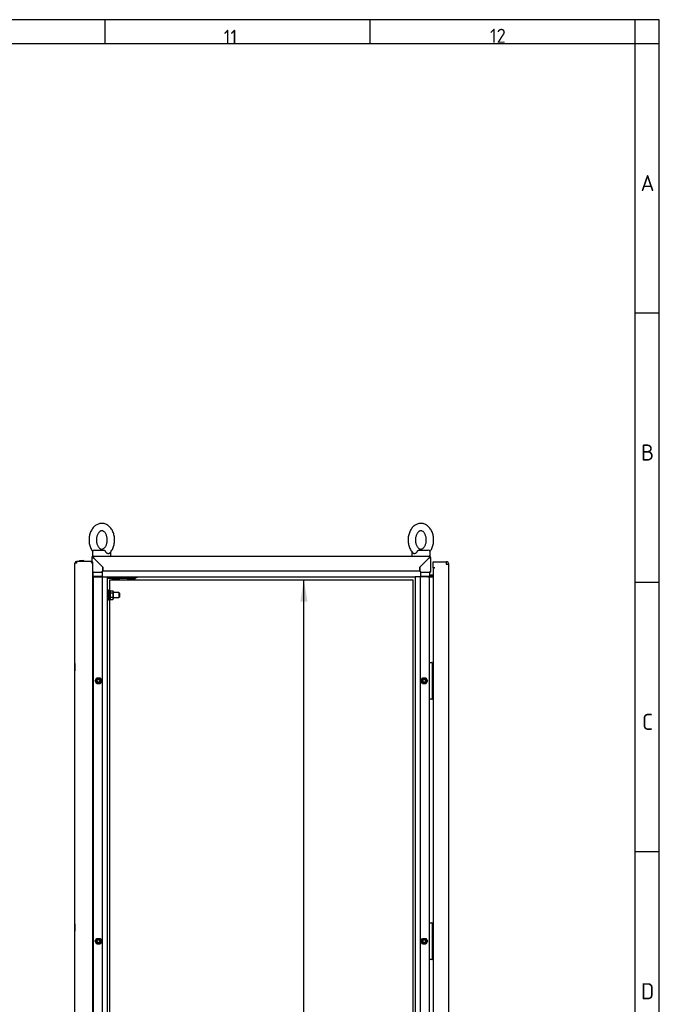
# Paper-space layout 'Layout1' of a CAD drawing. Extents: x 81 to 5357, y 137 to 3739.
# Tile 12 of 12: x 4313 to 5357, y 2132 to 3739. Entities that reach past the tile are written whole.
import ezdxf
from ezdxf.lldxf.tags import DXFTag

# ---------------------------------------------------------------- set-up
doc = ezdxf.new("R2010")
doc.units = 0
doc.header["$LTSCALE"] = 13.000013
doc.layers.get('0').update_dxf_attribs({"linetype": 'CONTINUOUS'})
for name, color, linetype in [('_TRANSLATION', 7, 'CONTINUOUS'), ('AE00100_03', 7, 'CONTINUOUS'), ('AE00198_03', 7, 'CONTINUOUS'), ('AE00217_25', 7, 'CONTINUOUS'), ('AE00219_00', 7, 'CONTINUOUS'), ('AE00219_03', 7, 'CONTINUOUS'), ('AE00224_00', 7, 'CONTINUOUS'), ('AE00368_00', 7, 'CONTINUOUS'), ('AE00500_10', 7, 'CONTINUOUS'), ('AE00715_01', 7, 'CONTINUOUS'), ('DEFAULT', 7, 'CONTINUOUS'), ('DV3__TRANSLATION', 7, 'CONTINUOUS'), ('F0000000_08', 7, 'CONTINUOUS'), ('F0000000_68', 7, 'CONTINUOUS'), ('F0000001_38', 7, 'CONTINUOUS'), ('M0000000_06', 7, 'CONTINUOUS'), ('M0000000_29', 7, 'CONTINUOUS'), ('M0000000_39', 7, 'CONTINUOUS'), ('M0000000_53', 7, 'CONTINUOUS'), ('M0000000_58', 7, 'CONTINUOUS'), ('M0000000_63', 7, 'CONTINUOUS')]:
    doc.layers.add(name, color=color, linetype=linetype)
doc.styles.add('SEACAD_ARIAL', font='arial.ttf')
doc.styles.add('SEACAD_ARIALI', font='ariali.ttf')
tags = doc.linetypes.add('CENTER2', pattern=[28.575, 19.05, -3.175, 3.175, -3.175]).pattern_tags.tags
tags[10:11] = [DXFTag(74, 4), DXFTag(75, 0), DXFTag(340, '0'), DXFTag(46, 0.0), DXFTag(50, 0.0), DXFTag(44, 0.0), DXFTag(45, 0.0)]
tags[8:9] = [DXFTag(74, 4), DXFTag(75, 0), DXFTag(340, '0'), DXFTag(46, 0.0), DXFTag(50, 0.0), DXFTag(44, 0.0), DXFTag(45, 0.0)]
tags[6:7] = [DXFTag(74, 4), DXFTag(75, 0), DXFTag(340, '0'), DXFTag(46, 0.0), DXFTag(50, 0.0), DXFTag(44, 0.0), DXFTag(45, 0.0)]
tags[4:5] = [DXFTag(74, 4), DXFTag(75, 0), DXFTag(340, '0'), DXFTag(46, 0.0), DXFTag(50, 0.0), DXFTag(44, 0.0), DXFTag(45, 0.0)]
doc.dimstyles.new('ISO', dxfattribs={"dimtxt": 13.75, "dimasz": 13.75, "dimexe": 6.875, "dimexo": 6.875, "dimgap": 3.4375, "dimtad": 1, "dimdec": 1, "dimtxsty": 'SEACAD_ARIAL', "dimblk1": '_SE_FILLED', "dimblk2": '_SE_FILLED', "dimsah": 1, "dimcen": 6.875, "dimazin": 3, "dimtfac": 0.7, "dimtdec": 3, "dimtmove": 0, "dimatfit": 3})

# ---------------------------------------------------------------- blocks, each defined once
blk = doc.blocks.new('DMBLK26')
at = {"layer": '_TRANSLATION', "linetype": 'CONTINUOUS'}
for points in [[(4782.8, 2788.7), (4776.8, 2824.5), (4770.9, 2788.7)], [(4782.8, 1130.2), (4770.9, 1130.2), (4776.8, 1094.5)]]:
    blk.add_hatch(color=7, dxfattribs=at).paths.add_polyline_path(points)
at = {"layer": '_TRANSLATION', "color": 7, "linetype": 'CONTINUOUS'}
for p, q in [((4477.7, 2824.5), (4794.7, 2824.5)), ((4776.8, 1094.5), (4776.8, 2824.5)), ((4477.7, 1094.5), (4794.7, 1094.5))]:
    blk.add_line(p, q, dxfattribs=at)
at = {"layer": '_TRANSLATION', "color": 7, "linetype": 'CONTINUOUS', "style": 'SEACAD_ARIALI'}
blk.add_text('1730', height=35.75, rotation=90, dxfattribs=at).set_placement((4767.9, 1903.9))
blk = doc.blocks.new('_SE_FILLED')
at = {"color": 0}
blk.add_line((0, 0), (-1, 0), dxfattribs=at)
blk.add_solid([(0, 0), (-1, -0.1665), (-1, 0.1665), (0, 0)], dxfattribs=at)

psp = doc.layouts.get("Layout1")

# ---------------------------------------------------------------- linework, layer by layer
at = {"color": 7, "linetype": 'CONTINUOUS'}
for p, q in [((5357.2, 3738.65), (81.05, 3738.65)), ((4451.59, 3738.65), (4451.59, 3699.28)), ((4884.71, 3738.65), (4884.71, 3699.28)), ((5357.2, 142.47), (5357.2, 3738.65)), ((5357.2, 3259.6), (5317.83, 3259.6)), ((5357.2, 2819.92), (5317.83, 2819.92)), ((5357.2, 2380.24), (5317.83, 2380.24))]:
    psp.add_line(p, q, dxfattribs=at)
at = {"layer": 'AE00100_03', "color": 7, "linetype": 'CONTINUOUS'}
psp.add_line((4411.17, 2855.77), (4416.57, 2855.77), dxfattribs=at)
for centre, start, end in [((4411.17, 2854.47), 90, 180), ((4416.57, 2854.47), 0, 90)]:
    psp.add_arc(centre, 1.3, start, end, dxfattribs=at)
at = {"layer": 'AE00198_03', "color": 7, "linetype": 'CONTINUOUS'}
for p, q in [((4987.07, 2687.22), (4986.37, 2687.22)), ((4987.07, 2676.72), (4987.07, 2687.22)), ((4986.37, 2676.72), (4987.07, 2676.72)), ((4987.07, 2642.22), (4986.37, 2642.22)), ((4987.07, 2631.72), (4987.07, 2642.22)), ((4986.37, 2631.72), (4987.07, 2631.72)), ((4987.07, 2262.22), (4986.37, 2262.22)), ((4986.37, 2251.72), (4987.07, 2251.72)), ((4987.07, 2251.72), (4987.07, 2262.22)), ((4987.07, 2217.22), (4986.37, 2217.22)), ((4986.37, 2206.72), (4987.07, 2206.72)), ((4987.07, 2206.72), (4987.07, 2217.22))]:
    psp.add_line(p, q, dxfattribs=at)
for centre, start, end in [((4981.7, 2681.29), 39.5208, 47.82528), ((4981.7, 2682.65), 312.17472, 320.4792), ((4981.7, 2636.29), 39.5208, 47.82528), ((4981.7, 2637.65), 312.17472, 320.4792), ((4981.7, 2256.29), 39.5208, 47.82528), ((4981.7, 2257.65), 312.17472, 320.4792), ((4981.7, 2211.29), 39.5208, 47.82528), ((4981.7, 2212.65), 312.17472, 320.4792)]:
    psp.add_arc(centre, 8, start, end, dxfattribs=at)
at = {"layer": 'AE00217_25', "color": 7, "linetype": 'CONTINUOUS'}
for p, q in [((4458.37, 2803.47), (4456.37, 2803.47)), ((4474.59, 2803.47), (4465.87, 2803.47)), ((4474.59, 2803.47), (4474.59, 2795.47)), ((4475.87, 2802.79), (4474.59, 2803.47)), ((4475.87, 2802.79), (4475.87, 2796.15)), ((4456.37, 2795.47), (4458.37, 2795.47)), ((4465.87, 2795.47), (4474.59, 2795.47)), ((4474.59, 2795.47), (4475.87, 2796.15))]:
    psp.add_line(p, q, dxfattribs=at)
at = {"layer": 'AE00219_00', "color": 7, "linetype": 'CONTINUOUS'}
for p, q in [((4466.87, 2829.47), (4466.87, 2828.97)), ((4472.87, 2828.97), (4472.87, 2829.47)), ((4491.87, 2829.47), (4491.87, 2828.97)), ((4497.87, 2828.97), (4497.87, 2829.47)), ((4464.41, 2826.47), (4463.87, 2825.97)), ((4463.87, 2825.97), (4475.87, 2825.97)), ((4463.87, 2825.97), (4463.87, 2825.47)), ((4463.87, 2825.47), (4475.87, 2825.47)), ((4475.87, 2825.97), (4475.34, 2826.47)), ((4475.87, 2825.47), (4475.87, 2825.97)), ((4489.41, 2826.47), (4488.87, 2825.97)), ((4488.87, 2825.97), (4500.87, 2825.97)), ((4488.87, 2825.97), (4488.87, 2825.47)), ((4488.87, 2825.47), (4500.87, 2825.47)), ((4500.87, 2825.97), (4500.34, 2826.47)), ((4500.87, 2825.47), (4500.87, 2825.97))]:
    psp.add_line(p, q, dxfattribs=at)
at = {"layer": 'AE00219_03', "color": 7, "linetype": 'CONTINUOUS'}
for p, q in [((4402.67, 2687.97), (4402.67, 2675.97)), ((4402.87, 2687.97), (4402.67, 2687.97)), ((4402.67, 2675.97), (4402.87, 2675.97)), ((4402.67, 2262.97), (4402.67, 2250.97)), ((4402.87, 2262.97), (4402.67, 2262.97)), ((4402.67, 2250.97), (4402.87, 2250.97))]:
    psp.add_line(p, q, dxfattribs=at)
at = {"layer": 'AE00224_00', "color": 7, "linetype": 'CONTINUOUS'}
for p, q in [((4458.37, 2790.97), (4458.37, 2807.97)), ((4459.87, 2807.97), (4458.37, 2807.97)), ((4459.87, 2790.97), (4459.87, 2807.97)), ((4460.87, 2805.47), (4459.87, 2807.97)), ((4460.87, 2806.4), (4464.82, 2806.4)), ((4460.87, 2804.67), (4460.87, 2806.4)), ((4460.87, 2802.93), (4460.87, 2804.67)), ((4460.87, 2802.93), (4464.82, 2802.93)), ((4460.87, 2799.47), (4460.87, 2802.93)), ((4460.87, 2796.01), (4460.87, 2799.47)), ((4465.87, 2804.96), (4464.82, 2806.4)), ((4465.87, 2793.98), (4465.87, 2804.96)), ((4458.37, 2790.97), (4459.87, 2790.97)), ((4459.87, 2790.97), (4460.87, 2793.47)), ((4460.87, 2796.01), (4464.82, 2796.01)), ((4460.87, 2794.27), (4460.87, 2796.01)), ((4460.87, 2792.54), (4460.87, 2794.27)), ((4460.87, 2792.54), (4464.82, 2792.54)), ((4464.82, 2792.54), (4465.87, 2793.98))]:
    psp.add_line(p, q, dxfattribs=at)
for points, knots in [([(4464.82, 2802.93), (4465.23, 2803.49), (4465.5, 2804.06), (4465.5, 2804.81), (4465.49, 2804.96), (4465.42, 2805.25), (4465.38, 2805.4), (4465.2, 2805.83), (4465.03, 2806.12), (4464.82, 2806.4)], [0, 0, 0, 0, 0.5, 0.5, 0.625, 0.625, 0.75, 0.75, 1, 1, 1, 1]), ([(4464.82, 2796.01), (4465.03, 2796.56), (4465.2, 2797.13), (4465.44, 2798.29), (4465.5, 2798.87), (4465.5, 2799.76), (4465.49, 2800.06), (4465.42, 2800.65), (4465.38, 2800.94), (4465.2, 2801.81), (4465.03, 2802.38), (4464.82, 2802.93)], [0, 0, 0, 0, 0.25, 0.25, 0.5, 0.5, 0.625, 0.625, 0.75, 0.75, 1, 1, 1, 1]), ([(4464.82, 2792.54), (4465.23, 2793.1), (4465.5, 2793.67), (4465.5, 2794.41), (4465.49, 2794.57), (4465.42, 2794.86), (4465.38, 2795.01), (4465.2, 2795.44), (4465.03, 2795.73), (4464.82, 2796.01)], [0, 0, 0, 0, 0.5, 0.5, 0.625, 0.625, 0.75, 0.75, 1, 1, 1, 1])]:
    psp.add_open_spline(points, degree=3, knots=knots, dxfattribs=at)
at = {"layer": 'AE00368_00', "color": 7, "linetype": 'CONTINUOUS'}
for p, q in [((4459.67, 2829.47), (4459.67, 2828.97)), ((4480.07, 2828.97), (4480.07, 2829.47)), ((4484.67, 2829.47), (4484.67, 2828.97)), ((4501.85, 2828.97), (4505.07, 2828.97)), ((4505.07, 2828.97), (4505.07, 2829.47))]:
    psp.add_line(p, q, dxfattribs=at)
for centre, start, end in [((4463.47, 2829.67), 270, 343.39845), ((4476.27, 2829.67), 196.60155, 270), ((4488.47, 2829.67), 270, 343.39845), ((4501.27, 2829.67), 196.60155, 270)]:
    psp.add_arc(centre, 0.7, start, end, dxfattribs=at)
at = {"layer": 'AE00500_10', "color": 7, "linetype": 'CONTINUOUS'}
for p, q in [((4432.37, 2686.67), (4432.87, 2686.67)), ((4432.87, 2677.27), (4432.37, 2677.27)), ((4435.96, 2659.5), (4438.64, 2664.15)), ((4438.64, 2654.8), (4435.96, 2659.45)), ((4437.04, 2659.47), (4439.21, 2663.22)), ((4439.21, 2655.72), (4437.04, 2659.47)), ((4438.69, 2664.17), (4444.06, 2664.17)), ((4444.06, 2654.77), (4438.69, 2654.77)), ((4439.21, 2663.22), (4443.54, 2663.22)), ((4443.54, 2655.72), (4439.21, 2655.72)), ((4443.54, 2663.22), (4445.7, 2659.47)), ((4445.7, 2659.47), (4443.54, 2655.72)), ((4444.1, 2664.15), (4446.78, 2659.5)), ((4446.78, 2659.45), (4444.1, 2654.8)), ((4967.96, 2659.5), (4970.64, 2664.15)), ((4970.64, 2654.8), (4967.96, 2659.45)), ((4969.04, 2659.47), (4971.21, 2663.22)), ((4971.21, 2655.72), (4969.04, 2659.47)), ((4970.69, 2664.17), (4976.06, 2664.17)), ((4976.06, 2654.77), (4970.69, 2654.77)), ((4971.21, 2663.22), (4975.54, 2663.22)), ((4975.54, 2655.72), (4971.21, 2655.72)), ((4975.54, 2663.22), (4977.7, 2659.47)), ((4977.7, 2659.47), (4975.54, 2655.72)), ((4976.1, 2664.15), (4978.78, 2659.5)), ((4978.78, 2659.45), (4976.1, 2654.8)), ((4432.37, 2641.67), (4432.87, 2641.67)), ((4432.87, 2632.27), (4432.37, 2632.27)), ((4432.37, 2261.67), (4432.87, 2261.67)), ((4432.87, 2252.27), (4432.37, 2252.27)), ((4435.96, 2234.5), (4438.64, 2239.15)), ((4438.64, 2229.8), (4435.96, 2234.45)), ((4437.04, 2234.47), (4439.21, 2238.22)), ((4439.21, 2230.72), (4437.04, 2234.47)), ((4438.69, 2239.17), (4444.06, 2239.17)), ((4439.21, 2238.22), (4443.54, 2238.22)), ((4443.54, 2238.22), (4445.7, 2234.47)), ((4445.7, 2234.47), (4443.54, 2230.72)), ((4444.1, 2239.15), (4446.78, 2234.5)), ((4446.78, 2234.45), (4444.1, 2229.8)), ((4967.96, 2234.5), (4970.64, 2239.15)), ((4970.64, 2229.8), (4967.96, 2234.45)), ((4969.04, 2234.47), (4971.21, 2238.22)), ((4971.21, 2230.72), (4969.04, 2234.47)), ((4970.69, 2239.17), (4976.06, 2239.17)), ((4971.21, 2238.22), (4975.54, 2238.22)), ((4975.54, 2238.22), (4977.7, 2234.47)), ((4977.7, 2234.47), (4975.54, 2230.72)), ((4976.1, 2239.15), (4978.78, 2234.5)), ((4978.78, 2234.45), (4976.1, 2229.8)), ((4444.06, 2229.77), (4438.69, 2229.77)), ((4443.54, 2230.72), (4439.21, 2230.72)), ((4976.06, 2229.77), (4970.69, 2229.77)), ((4975.54, 2230.72), (4971.21, 2230.72)), ((4432.37, 2216.67), (4432.87, 2216.67)), ((4432.87, 2207.27), (4432.37, 2207.27))]:
    psp.add_line(p, q, dxfattribs=at)
for centre in [(4441.37, 2659.47), (4973.37, 2659.47), (4441.37, 2234.47), (4973.37, 2234.47)]:
    psp.add_circle(centre, 2.46, dxfattribs=at)
for centre, radius, start, end in [((4436, 2659.47), 0.05, 150, 210), ((4441.37, 2659.47), 3, 75, 15), ((4438.69, 2664.12), 0.05, 90, 150), ((4438.69, 2654.82), 0.05, 210, 270), ((4444.06, 2664.12), 0.05, 30, 90), ((4444.06, 2654.82), 0.05, 270, 330), ((4446.74, 2659.47), 0.05, 330, 30), ((4968, 2659.47), 0.05, 150, 210), ((4973.37, 2659.47), 3, 75, 15), ((4970.69, 2664.12), 0.05, 90, 150), ((4970.69, 2654.82), 0.05, 210, 270), ((4976.06, 2664.12), 0.05, 30, 90), ((4976.06, 2654.82), 0.05, 270, 330), ((4978.74, 2659.47), 0.05, 330, 30), ((4436, 2234.47), 0.05, 150, 210), ((4441.37, 2234.47), 3, 75, 15), ((4438.69, 2239.12), 0.05, 90, 150), ((4444.06, 2239.12), 0.05, 30, 90), ((4446.74, 2234.47), 0.05, 330, 30), ((4968, 2234.47), 0.05, 150, 210), ((4973.37, 2234.47), 3, 75, 15), ((4970.69, 2239.12), 0.05, 90, 150), ((4976.06, 2239.12), 0.05, 30, 90), ((4978.74, 2234.47), 0.05, 330, 30), ((4438.69, 2229.82), 0.05, 210, 270), ((4444.06, 2229.82), 0.05, 270, 330), ((4970.69, 2229.82), 0.05, 210, 270), ((4976.06, 2229.82), 0.05, 270, 330)]:
    psp.add_arc(centre, radius, start, end, dxfattribs=at)
at = {"layer": 'AE00715_01', "color": 7, "linetype": 'CONTINUOUS'}
for p, q in [((4431.87, 2869.97), (4431.87, 2862.97)), ((4431.87, 2862.97), (4433.17, 2862.97)), ((4434.87, 2872.97), (4450.17, 2872.97)), ((4440.87, 2862.97), (4452.87, 2862.97)), ((4461.87, 2862.97), (4461.87, 2869.97)), ((4952.87, 2869.97), (4952.87, 2862.97)), ((4961.76, 2862.97), (4973.98, 2862.97)), ((4964.57, 2872.97), (4979.87, 2872.97)), ((4981.57, 2862.97), (4982.87, 2862.97)), ((4982.87, 2862.97), (4982.87, 2869.97))]:
    psp.add_line(p, q, dxfattribs=at)
for centre, start, end in [((4434.87, 2869.97), 90, 180), ((4458.87, 2869.97), 0, 10.71591), ((4955.87, 2869.97), 169.16317, 180), ((4979.87, 2869.97), 0, 90)]:
    psp.add_arc(centre, 3, start, end, dxfattribs=at)
for points, knots in [([(4446.87, 2916.47), (4446.21, 2916.45), (4444.79, 2916.4), (4442.32, 2915.91), (4439.72, 2914.95), (4437.24, 2913.56), (4434.92, 2911.77), (4432.8, 2909.6), (4430.91, 2907.08), (4429.29, 2904.24), (4427.96, 2901.14), (4426.96, 2897.83), (4426.3, 2894.37), (4425.99, 2890.83), (4426.03, 2887.27), (4426.43, 2883.73), (4427.18, 2880.28), (4428.27, 2876.98), (4429.71, 2873.87), (4431.01, 2871.79), (4431.81, 2870.69), (4431.95, 2870.49)], [0, 0, 0, 0, 0.03246882, 0.08171028, 0.13096927, 0.18066383, 0.23111776, 0.28248332, 0.33472104, 0.38764166, 0.44099818, 0.49457651, 0.54821958, 0.60189234, 0.65561352, 0.70942671, 0.76337006, 0.81748926, 0.87179882, 0.92623406, 0.93827598, 0.93827598, 0.93827598, 0.93827598]), ([(4459.35, 2867.76), (4459.36, 2867.76), (4460.09, 2868.37), (4461.48, 2870.04), (4463.3, 2872.59), (4464.84, 2875.53), (4466.08, 2878.69), (4466.99, 2882.04), (4467.56, 2885.53), (4467.78, 2889.08), (4467.64, 2892.64), (4467.15, 2896.16), (4466.3, 2899.57), (4465.11, 2902.83), (4463.59, 2905.86), (4461.74, 2908.62), (4459.61, 2911.04), (4457.22, 2913.07), (4454.64, 2914.66), (4451.93, 2915.77), (4449.26, 2916.37), (4447.69, 2916.44), (4446.87, 2916.47)], [0, 0, 0, 0, 0.0002998, 0.051908, 0.1043484, 0.1574058, 0.2108347, 0.2644339, 0.3180794, 0.3717556, 0.425491, 0.479328, 0.5333091, 0.5874743, 0.6418244, 0.6962556, 0.750538, 0.8043443, 0.8573171, 0.9092084, 0.9599917, 1, 1, 1, 1]), ([(4967.87, 2916.47), (4967.21, 2916.45), (4965.79, 2916.4), (4963.32, 2915.91), (4960.72, 2914.95), (4958.24, 2913.56), (4955.92, 2911.77), (4953.8, 2909.6), (4951.91, 2907.08), (4950.29, 2904.24), (4948.96, 2901.14), (4947.96, 2897.83), (4947.3, 2894.37), (4946.99, 2890.83), (4947.03, 2887.27), (4947.43, 2883.73), (4948.18, 2880.28), (4949.27, 2876.98), (4950.71, 2873.87), (4952.46, 2871.07), (4954.1, 2868.98), (4955.11, 2868.08), (4955.42, 2867.8)], [0, 0, 0, 0, 0.0324639, 0.0816979, 0.1309495, 0.1806366, 0.2310829, 0.2824407, 0.3346705, 0.3875832, 0.4409316, 0.4945019, 0.5481368, 0.6018015, 0.6555146, 0.7093196, 0.7632548, 0.8173659, 0.8716672, 0.9260943, 0.9804438, 1, 1, 1, 1]), ([(4982.78, 2870.5), (4983.3, 2871.19), (4984.39, 2872.77), (4985.84, 2875.53), (4987.08, 2878.69), (4987.99, 2882.04), (4988.56, 2885.53), (4988.78, 2889.08), (4988.64, 2892.64), (4988.15, 2896.16), (4987.3, 2899.57), (4986.11, 2902.83), (4984.59, 2905.86), (4982.74, 2908.62), (4980.61, 2911.04), (4978.22, 2913.07), (4975.64, 2914.66), (4972.93, 2915.77), (4970.26, 2916.37), (4968.69, 2916.44), (4967.87, 2916.47)], [0.06165897, 0.06165897, 0.06165897, 0.06165897, 0.10447544, 0.15752533, 0.21094662, 0.26453828, 0.3181761, 0.37184476, 0.42557247, 0.47940181, 0.53337531, 0.58753281, 0.64187522, 0.69629872, 0.75057337, 0.80437201, 0.85733738, 0.90922127, 0.95999736, 1, 1, 1, 1]), ([(4446.87, 2904.47), (4447.05, 2904.47), (4447.57, 2904.44), (4448.54, 2904.22), (4449.75, 2903.61), (4450.99, 2902.65), (4452.21, 2901.3), (4453.35, 2899.55), (4454.31, 2897.49), (4455.06, 2895.19), (4455.55, 2892.7), (4455.76, 2890.1), (4455.69, 2887.48), (4455.33, 2884.93), (4454.7, 2882.53), (4453.84, 2880.36), (4452.81, 2878.49), (4451.64, 2876.96), (4450.42, 2875.8), (4449.2, 2875.02), (4448.01, 2874.56), (4446.8, 2874.41), (4445.6, 2874.59), (4444.33, 2875.13), (4443.08, 2876), (4441.84, 2877.26), (4440.66, 2878.93), (4439.65, 2880.91), (4438.85, 2883.16), (4438.29, 2885.61), (4438.01, 2888.19), (4438.01, 2890.81), (4438.3, 2893.39), (4438.86, 2895.83), (4439.67, 2898.07), (4440.67, 2900.02), (4441.81, 2901.64), (4443.02, 2902.89), (4444.25, 2903.76), (4445.44, 2904.29), (4446.31, 2904.46), (4446.76, 2904.47), (4446.87, 2904.47)], [0, 0, 0, 0, 0.0122063, 0.0412159, 0.0670875, 0.0915395, 0.1175682, 0.1429348, 0.1681211, 0.1933036, 0.2185574, 0.2438845, 0.2692423, 0.2945635, 0.3197694, 0.3448163, 0.3697023, 0.394506, 0.4193813, 0.4446956, 0.4711886, 0.5002197, 0.5336435, 0.5601228, 0.5848639, 0.611217, 0.6366935, 0.6618962, 0.6870706, 0.712304, 0.7376159, 0.7629714, 0.7883118, 0.8135513, 0.8386397, 0.8635621, 0.8883724, 0.9132076, 0.938362, 0.9644669, 0.9926997, 1, 1, 1, 1]), ([(4967.87, 2904.47), (4968.05, 2904.47), (4968.57, 2904.44), (4969.54, 2904.22), (4970.75, 2903.61), (4971.99, 2902.65), (4973.21, 2901.3), (4974.35, 2899.55), (4975.31, 2897.49), (4976.06, 2895.19), (4976.55, 2892.7), (4976.76, 2890.1), (4976.69, 2887.48), (4976.33, 2884.93), (4975.7, 2882.53), (4974.84, 2880.36), (4973.81, 2878.49), (4972.64, 2876.96), (4971.42, 2875.8), (4970.2, 2875.02), (4969.01, 2874.56), (4967.8, 2874.41), (4966.6, 2874.59), (4965.33, 2875.13), (4964.08, 2876), (4962.84, 2877.26), (4961.66, 2878.93), (4960.65, 2880.91), (4959.85, 2883.16), (4959.29, 2885.61), (4959.01, 2888.19), (4959.01, 2890.81), (4959.3, 2893.39), (4959.86, 2895.83), (4960.67, 2898.07), (4961.67, 2900.02), (4962.81, 2901.64), (4964.02, 2902.89), (4965.25, 2903.76), (4966.44, 2904.29), (4967.31, 2904.46), (4967.76, 2904.47), (4967.87, 2904.47)], [0, 0, 0, 0, 0.0122063, 0.0412159, 0.0670875, 0.0915395, 0.1175682, 0.1429348, 0.1681211, 0.1933036, 0.2185574, 0.2438845, 0.2692423, 0.2945635, 0.3197694, 0.3448163, 0.3697023, 0.394506, 0.4193813, 0.4446956, 0.4711886, 0.5002197, 0.5336435, 0.5601228, 0.5848639, 0.611217, 0.6366935, 0.6618962, 0.6870706, 0.712304, 0.7376159, 0.7629714, 0.7883118, 0.8135513, 0.8386397, 0.8635621, 0.8883724, 0.9132076, 0.938362, 0.9644669, 0.9926997, 1, 1, 1, 1]), ([(4450.17, 2872.97), (4450.31, 2872.97), (4450.44, 2872.95), (4450.69, 2872.87), (4450.83, 2872.81), (4451.09, 2872.65), (4451.22, 2872.55), (4451.48, 2872.32), (4451.61, 2872.19), (4451.87, 2871.9), (4452, 2871.75), (4452.25, 2871.42), (4452.38, 2871.25), (4452.75, 2870.72), (4452.98, 2870.35), (4453.18, 2869.97)], [0, 0, 0, 0, 0.125, 0.125, 0.25, 0.25, 0.375, 0.375, 0.5, 0.5, 0.625, 0.625, 0.75, 0.75, 1, 1, 1, 1]), ([(4459.35, 2867.75), (4459.23, 2867.64), (4459.11, 2867.54), (4458.84, 2867.36), (4458.69, 2867.28), (4458.37, 2867.15), (4458.2, 2867.1), (4457.85, 2867.04), (4457.67, 2867.02), (4457.29, 2867.02), (4457.1, 2867.04), (4456.71, 2867.1), (4456.51, 2867.15), (4456.12, 2867.28), (4455.92, 2867.36), (4455.52, 2867.55), (4455.33, 2867.66), (4454.74, 2868.05), (4454.38, 2868.36), (4453.88, 2868.91), (4453.72, 2869.11), (4453.43, 2869.53), (4453.3, 2869.74), (4453.18, 2869.97)], [0.2578357, 0.2578357, 0.2578357, 0.2578357, 0.3125, 0.3125, 0.375, 0.375, 0.4375, 0.4375, 0.5, 0.5, 0.5625, 0.5625, 0.625, 0.625, 0.6875, 0.6875, 0.75, 0.75, 0.875, 0.875, 0.9375, 0.9375, 1, 1, 1, 1]), ([(4961.57, 2869.97), (4961.33, 2869.52), (4961.04, 2869.1), (4960.37, 2868.36), (4960, 2868.05), (4959.42, 2867.67), (4959.22, 2867.55), (4958.83, 2867.36), (4958.63, 2867.28), (4958.23, 2867.15), (4958.03, 2867.1), (4957.64, 2867.04), (4957.45, 2867.02), (4957.08, 2867.02), (4956.9, 2867.04), (4956.55, 2867.1), (4956.38, 2867.15), (4956.06, 2867.28), (4955.9, 2867.36), (4955.63, 2867.54), (4955.5, 2867.65), (4955.38, 2867.76)], [0, 0, 0, 0, 0.125, 0.125, 0.25, 0.25, 0.3125, 0.3125, 0.375, 0.375, 0.4375, 0.4375, 0.5, 0.5, 0.5625, 0.5625, 0.625, 0.625, 0.6875, 0.6875, 0.745064, 0.745064, 0.745064, 0.745064]), ([(4961.57, 2869.97), (4961.77, 2870.35), (4961.99, 2870.72), (4962.36, 2871.25), (4962.49, 2871.42), (4962.74, 2871.74), (4962.87, 2871.9), (4963.13, 2872.19), (4963.26, 2872.32), (4963.52, 2872.55), (4963.65, 2872.65), (4963.92, 2872.81), (4964.04, 2872.87), (4964.3, 2872.95), (4964.44, 2872.97), (4964.57, 2872.97)], [0, 0, 0, 0, 0.25, 0.25, 0.375, 0.375, 0.5, 0.5, 0.625, 0.625, 0.75, 0.75, 0.875, 0.875, 1, 1, 1, 1])]:
    psp.add_open_spline(points, degree=3, knots=knots, dxfattribs=at)
at = {"layer": 'DEFAULT', "color": 7, "linetype": 'CONTINUOUS'}
for p, q in [((5317.83, 142.47), (5317.83, 3738.65)), ((5357.2, 3699.28), (81.05, 3699.28))]:
    psp.add_line(p, q, dxfattribs=at)
at = {"layer": 'DV3__TRANSLATION', "color": 7, "linetype": 'CENTER2'}
for p, q in [((4459.87, 2824.47), (4954.87, 2824.47)), ((4459.87, 1094.47), (4459.87, 2824.47)), ((4954.87, 2824.47), (4954.87, 1094.47))]:
    psp.add_line(p, q, dxfattribs=at)
at = {"layer": 'F0000000_08', "color": 7, "linetype": 'CONTINUOUS'}
for p, q in [((4981.87, 2629.97), (4981.87, 2688.97)), ((4982.37, 2689.47), (4982.87, 2689.47)), ((4982.87, 2689.47), (4985.37, 2689.47)), ((4985.37, 2689.47), (4985.87, 2689.47)), ((4985.87, 2689.47), (4985.96, 2689.47)), ((4986.12, 2689.47), (4985.96, 2689.47)), ((4986.37, 2688.97), (4986.37, 2629.97)), ((4986.52, 2689.27), (4987.87, 2687.47)), ((4982.87, 2629.47), (4982.37, 2629.47)), ((4985.37, 2629.47), (4982.87, 2629.47)), ((4985.87, 2629.47), (4985.37, 2629.47)), ((4985.96, 2629.47), (4985.87, 2629.47)), ((4987.87, 2631.47), (4986.52, 2629.67)), ((4981.87, 2204.97), (4981.87, 2263.97)), ((4982.37, 2264.47), (4982.87, 2264.47)), ((4982.87, 2264.47), (4985.37, 2264.47)), ((4985.37, 2264.47), (4985.87, 2264.47)), ((4985.87, 2264.47), (4985.96, 2264.47)), ((4986.12, 2264.47), (4985.96, 2264.47)), ((4986.37, 2263.97), (4986.37, 2204.97)), ((4986.52, 2264.27), (4987.87, 2262.47)), ((4982.87, 2204.47), (4982.37, 2204.47)), ((4985.37, 2204.47), (4982.87, 2204.47)), ((4985.87, 2204.47), (4985.37, 2204.47)), ((4985.96, 2204.47), (4985.87, 2204.47)), ((4987.87, 2206.47), (4986.52, 2204.67))]:
    psp.add_line(p, q, dxfattribs=at)
for centre, start, end in [((4982.37, 2688.97), 90, 180), ((4985.87, 2688.97), 0, 90), ((4986.12, 2688.97), 36.8699, 90), ((4982.37, 2629.97), 180, 270), ((4985.87, 2629.97), 270, 0), ((4986.12, 2629.97), 270, 323.1301), ((4982.37, 2263.97), 90, 180), ((4985.87, 2263.97), 0, 90), ((4986.12, 2263.97), 36.8699, 90), ((4982.37, 2204.97), 180, 270), ((4985.87, 2204.97), 270, 0), ((4986.12, 2204.97), 270, 323.1301)]:
    psp.add_arc(centre, 0.5, start, end, dxfattribs=at)
at = {"layer": 'F0000000_68', "color": 7, "linetype": 'CONTINUOUS'}
for p, q in [((4402.87, 1067.27), (4402.87, 2851.67)), ((4405.67, 2851.67), (4402.87, 2851.67)), ((4405.67, 2854.47), (4405.69, 2854.47)), ((4430.37, 2854.47), (4405.69, 2854.47)), ((4430.87, 2852.97), (4429.57, 2851.67)), ((4430.37, 2852.47), (4429.57, 2851.67)), ((4430.37, 2854.47), (4430.37, 2852.47)), ((4432.37, 2852.97), (4430.87, 2852.97)), ((4432.37, 1065.97), (4432.37, 2852.97))]:
    psp.add_line(p, q, dxfattribs=at)
for centre, radius, start, end in [((4405.67, 2851.67), 2.8, 90, 180), ((4579.67, 2851.83), 174, 179.12972, 180.05178)]:
    psp.add_arc(centre, radius, start, end, dxfattribs=at)
at = {"layer": 'F0000001_38', "color": 7, "linetype": 'CONTINUOUS'}
for p, q in [((4987.87, 2849.97), (4987.87, 2853.97)), ((4987.87, 2853.97), (5009.35, 2853.97)), ((4987.87, 2843.98), (4987.87, 2849.97)), ((5009.37, 2853.97), (5009.35, 2853.97)), ((5009.37, 2849.97), (5013.37, 2849.97)), ((5013.37, 1068.97), (5013.37, 2849.97)), ((4990.47, 2843.98), (4987.87, 2843.98)), ((4990.37, 2843.97), (4987.87, 2843.97)), ((4987.87, 2843.97), (4987.87, 1074.97)), ((4990.37, 2843.97), (4990.47, 2843.97)), ((4990.47, 2843.97), (4990.47, 2843.98))]:
    psp.add_line(p, q, dxfattribs=at)
psp.add_arc((5009.37, 2849.97), 4, 0, 90, dxfattribs=at)
psp.add_open_spline([(5009.35, 2853.97), (5009.35, 2853.97), (5009.35, 2853.96), (5009.35, 2853.9), (5009.35, 2853.8), (5009.36, 2853.72), (5009.36, 2853.62), (5009.36, 2853.5), (5009.36, 2853.3), (5009.36, 2853.07), (5009.36, 2852.89), (5009.36, 2852.71), (5009.36, 2852.51), (5009.36, 2852.2), (5009.36, 2851.86), (5009.37, 2851.62), (5009.37, 2851.38), (5009.37, 2851.13), (5009.37, 2850.75), (5009.37, 2850.36), (5009.37, 2850.1), (5009.37, 2849.97)], degree=3, knots=[0, 0, 0, 0, 0.0625, 0.125, 0.1875, 0.25, 0.25, 0.3125, 0.375, 0.4375, 0.5, 0.5, 0.5625, 0.625, 0.6875, 0.75, 0.75, 0.8125, 0.875, 0.9375, 1, 1, 1, 1], dxfattribs=at)
at = {"layer": 'M0000000_06', "color": 7, "linetype": 'CONTINUOUS'}
for p, q in [((4432.37, 2830.47), (4435.37, 2830.47)), ((4432.37, 2829.47), (4435.37, 2829.47)), ((4432.87, 2830.47), (4432.87, 2836.97)), ((4435.37, 2830.47), (4447.37, 2830.47)), ((4435.37, 2829.47), (4447.37, 2829.47)), ((4967.37, 2830.47), (4979.37, 2830.47)), ((4979.37, 2829.47), (4967.37, 2829.47)), ((4979.37, 2830.47), (4982.62, 2830.47)), ((4979.37, 2829.47), (4982.62, 2829.47)), ((4981.87, 2836.97), (4981.87, 2830.47)), ((4982.62, 2830.47), (4982.62, 2836.97)), ((4982.62, 2830.47), (4982.62, 2829.47))]:
    psp.add_line(p, q, dxfattribs=at)
at = {"layer": 'M0000000_29', "color": 7, "linetype": 'CONTINUOUS'}
for p, q in [((4432.87, 2829.47), (4432.87, 1089.47)), ((4448.62, 2829.47), (4447.37, 2829.47)), ((4447.37, 2829.47), (4447.37, 1089.47)), ((4448.62, 2829.47), (4452.67, 2829.47)), ((4452.67, 2829.47), (4456.37, 2829.47)), ((4456.37, 1089.47), (4456.37, 2829.47)), ((4958.37, 2829.47), (4958.37, 1089.47)), ((4962.07, 2829.47), (4958.37, 2829.47)), ((4966.12, 2829.47), (4962.07, 2829.47)), ((4967.37, 2829.47), (4966.12, 2829.47)), ((4967.37, 1089.47), (4967.37, 2829.47)), ((4981.87, 2688.97), (4981.87, 2829.47)), ((4982.62, 2829.47), (4983.17, 2829.47)), ((4983.17, 2829.47), (4987.87, 2829.47)), ((4981.87, 2263.97), (4981.87, 2629.97)), ((4981.87, 1713.97), (4981.87, 2204.97))]:
    psp.add_line(p, q, dxfattribs=at)
at = {"layer": 'M0000000_39', "color": 7, "linetype": 'CONTINUOUS'}
for p, q in [((4447.37, 2837.22), (4447.37, 2838.47)), ((4967.37, 2838.47), (4447.37, 2838.47)), ((4447.37, 2837.22), (4447.37, 2833.17)), ((4447.37, 2833.17), (4447.37, 2829.47)), ((4456.37, 2829.47), (4958.37, 2829.47)), ((4967.37, 2837.22), (4967.37, 2838.47)), ((4967.37, 2837.22), (4967.37, 2833.17)), ((4967.37, 2833.17), (4967.37, 2829.47))]:
    psp.add_line(p, q, dxfattribs=at)
at = {"layer": 'M0000000_53', "color": 7, "linetype": 'CONTINUOUS'}
for p, q in [((4983.87, 2830.67), (4982.62, 2830.67)), ((4987.87, 2831.97), (4983.87, 2831.97)), ((4983.87, 2831.97), (4983.87, 2830.77)), ((4983.87, 2830.77), (4987.87, 2830.77)), ((4987.87, 2830.67), (4983.87, 2830.67)), ((4983.87, 2830.67), (4983.87, 2829.47))]:
    psp.add_line(p, q, dxfattribs=at)
for radius, start in [(2, 231.31781), (3.2, 247.00661)]:
    psp.add_arc((4983.87, 2833.97), radius, start, 270, dxfattribs=at)
at = {"layer": 'M0000000_58', "color": 7, "linetype": 'CONTINUOUS'}
for p, q in [((4456.37, 2828.97), (4457.87, 2828.97)), ((4457.87, 2828.97), (4462.87, 2828.97)), ((4457.87, 2826.47), (4457.87, 2828.97)), ((4496.87, 2828.97), (4462.87, 2828.97)), ((4496.87, 2828.97), (4501.85, 2828.97)), ((4501.87, 2828.97), (4501.87, 2826.47)), ((4457.87, 2826.47), (4456.37, 2826.47)), ((4462.87, 2826.47), (4457.87, 2826.47)), ((4496.87, 2826.47), (4462.87, 2826.47)), ((4501.87, 2826.47), (4496.87, 2826.47))]:
    psp.add_line(p, q, dxfattribs=at)
at = {"layer": 'M0000000_63', "color": 7, "linetype": 'CONTINUOUS'}
for p, q in [((4433.17, 2862.97), (4440.76, 2862.97)), ((4452.98, 2862.97), (4961.76, 2862.97)), ((4973.98, 2862.97), (4981.57, 2862.97)), ((4430.37, 2860.17), (4430.37, 2852.47)), ((4433.17, 2860.17), (4448.38, 2844.96)), ((4433.17, 2860.15), (4433.17, 2860.17)), ((4448.37, 2844.95), (4433.17, 2860.15)), ((4448.37, 2838.47), (4448.37, 2844.95)), ((4448.38, 2844.96), (4448.38, 2838.47)), ((4966.36, 2844.96), (4981.57, 2860.17)), ((4966.36, 2838.47), (4966.36, 2844.96)), ((4981.57, 2860.15), (4966.37, 2844.95)), ((4966.37, 2844.95), (4966.37, 2838.47)), ((4981.57, 2860.15), (4981.57, 2860.17)), ((4984.37, 2836.97), (4984.37, 2860.17)), ((4433.17, 2836.97), (4432.37, 2836.97)), ((4433.17, 2836.97), (4447.37, 2836.97)), ((4967.37, 2836.97), (4981.57, 2836.97)), ((4984.37, 2836.97), (4981.57, 2836.97))]:
    psp.add_line(p, q, dxfattribs=at)
for centre, radius, start, end in [((4981.57, 2860.17), 2.8, 4.2591, 89.99999), ((4432.35, 2860.38), 1.97, 178.27957, 186.09249), ((4432.93, 3022.42), 162.27, 269.10323, 270.08508), ((4981.73, 3034.15), 174, 269.94822, 270.87028), ((4980.92, 2860.48), 3.44, 354.9689, 358.95469)]:
    psp.add_arc(centre, radius, start, end, dxfattribs=at)
for points, knots in [([(4433.17, 2862.97), (4433.15, 2862.97), (4433.1, 2862.97), (4433.01, 2862.97), (4432.9, 2862.96), (4432.76, 2862.94), (4432.58, 2862.91), (4432.36, 2862.85), (4432.1, 2862.76), (4431.85, 2862.64), (4431.61, 2862.5), (4431.39, 2862.34), (4431.19, 2862.15), (4431, 2861.95), (4430.84, 2861.73), (4430.7, 2861.49), (4430.58, 2861.24), (4430.5, 2861.03), (4430.45, 2860.85), (4430.42, 2860.72), (4430.4, 2860.58), (4430.39, 2860.48), (4430.38, 2860.41), (4430.38, 2860.4)], [0, 0, 0, 0, 0.01562937, 0.03125875, 0.06251515, 0.09377154, 0.12502794, 0.1875219, 0.25001587, 0.31250986, 0.37500382, 0.43749778, 0.49999175, 0.56248573, 0.62497969, 0.68747365, 0.74996763, 0.81246161, 0.843718, 0.8749744, 0.9062308, 0.93748719, 0.94780572, 0.94780572, 0.94780572, 0.94780572]), ([(4433.17, 2862.97), (4433.17, 2862.97), (4433.17, 2862.9), (4433.17, 2862.62), (4433.17, 2862.41), (4433.17, 2861.89), (4433.17, 2861.58), (4433.17, 2860.9), (4433.17, 2860.54), (4433.17, 2860.17)], [0, 0, 0, 0, 0.25, 0.25, 0.5, 0.5, 0.75, 0.75, 1, 1, 1, 1]), ([(4981.57, 2862.97), (4981.57, 2862.97), (4981.57, 2862.97), (4981.57, 2862.97), (4981.57, 2862.96), (4981.57, 2862.94), (4981.57, 2862.91), (4981.57, 2862.85), (4981.57, 2862.76), (4981.57, 2862.64), (4981.57, 2862.5), (4981.57, 2862.34), (4981.57, 2862.15), (4981.57, 2861.95), (4981.57, 2861.73), (4981.57, 2861.49), (4981.57, 2861.24), (4981.57, 2860.98), (4981.57, 2860.76), (4981.57, 2860.58), (4981.57, 2860.44), (4981.57, 2860.33), (4981.57, 2860.24), (4981.57, 2860.19), (4981.57, 2860.17)], [0, 0, 0, 0, 0.0156323, 0.0312635, 0.0625219, 0.0937791, 0.1250356, 0.187528, 0.25002, 0.3125143, 0.3750101, 0.4375058, 0.4999997, 0.5624941, 0.6249899, 0.6874856, 0.7499797, 0.812472, 0.8749644, 0.9062209, 0.9374781, 0.9687364, 0.9843677, 1, 1, 1, 1])]:
    psp.add_open_spline(points, degree=3, knots=knots, dxfattribs=at)

# ---------------------------------------------------------------- texts
at = {"attachment_point": 8}
for s, insert, char_height, width in [('{\\fSolid Edge ANSI|b0||i0||c0|p34;\\C7;\\H22.96833197;\\W1.;11}', (4656.84, 3699.3), 22.9683, 131.1837), ('{\\fSolid Edge ANSI|b0||i0||c0|p34;\\C7;\\H22.96833197;\\W1.;12}', (5093.59, 3700.9), 22.9683, 115.1857), ('{\\fSolid Edge ANSI|b0||i0||c0|p34;\\C7;\\H26.24952225;\\W1.;A}', (5337.96, 3458.79), 26.2495, 29.5308), ('{\\fSolid Edge ANSI|b0||i0||c0|p34;\\C7;\\H26.24952225;\\W1.;B}', (5338.01, 3019.11), 26.2495, 32.812), ('{\\fSolid Edge ANSI|b0||i0||c0|p34;\\C7;\\H26.24952225;\\W1.;C}', (5337.99, 2579.43), 26.2495, 31.1714), ('{\\fSolid Edge ANSI|b0||i0||c0|p34;\\C7;\\H26.24952225;\\W1.;D}', (5338.01, 2139.75), 26.2495, 32.812)]:
    psp.add_mtext(s, dxfattribs=dict(at, insert=insert, char_height=char_height, width=width))

# ---------------------------------------------------------------- dimensions: what is measured, and where the dimension line sits
at = {"layer": '_TRANSLATION', "color": 7, "linetype": 'CONTINUOUS'}
dim = psp.add_linear_dim(base=(4776.85, 1094.47), p1=(4459.87, 1094.47), p2=(4459.87, 2824.47), angle=90, text='\\A1;<>', dimstyle='ISO', override={"dimtxt": 35.750036, "dimasz": 35.750036, "dimexe": 17.875018, "dimexo": 17.875018, "dimgap": 8.937509, "dimcen": 17.875018}, dxfattribs=at)
dim.commit()
dim.dimension.update_dxf_attribs({"geometry": 'DMBLK26', "text_midpoint": (4776.85, 1959.47), "dimtype": 161})

doc.saveas('drawing.dxf')
